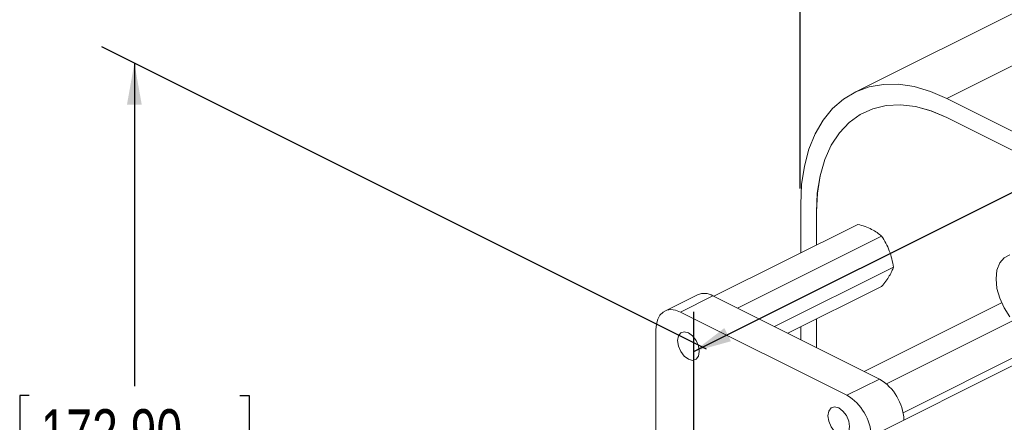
# Paper-space layout 'Sheet3' of a CAD drawing. Header units: inches. Extents: x 0.78 to 10.31, y 0.31 to 7.8.
# Tile 10 of 24: x 0.78 to 3.45, y 4.2 to 5.3. Entities that reach past the tile are written whole.
import ezdxf

# ---------------------------------------------------------------- set-up
doc = ezdxf.new("R2010")
doc.units = ezdxf.units.IN
doc.header["$MEASUREMENT"] = 0
doc.layers.add('SLD-0', color=7, linetype='Continuous')
doc.styles.add('SLDTEXTSTYLE3', font='TXT', dxfattribs={"width": 0.75})
doc.dimstyles.new('SLDDIMSTYLE2', dxfattribs={"dimtxt": 0.125, "dimasz": 0.13, "dimexe": 0, "dimexo": 0.0625, "dimgap": 0.03125, "dimtad": 0, "dimtih": 1, "dimtoh": 1, "dimlfac": 2, "dimrnd": 1e-09, "dimzin": 12, "dimdsep": 46, "dimtxsty": 'SLDTEXTSTYLE3', "dimsah": 1, "dimcen": 0.09, "dimadec": 0, "dimazin": 3, "dimtfac": 1, "dimtofl": 0, "dimtmove": 0, "dimatfit": 3, "dimfxl": 1, "dimfrac": 2, "dimtolj": 1, "dimtzin": 12, "dimarcsym": 0})

# ---------------------------------------------------------------- blocks, each defined once
blk = doc.blocks.new('_D_5')
at = {"layer": 'SLD-0'}
for p, q in [((9.2038, 5.5995), (9.2038, 7.8007)), ((9.2038, 7.6925), (8.7478, 7.4645)), ((8.0627, 7.4448), (8.0373, 7.4448)), ((8.0373, 7.4448), (8.0373, 7.2464)), ((8.6341, 7.4448), (8.6595, 7.4448)), ((8.6595, 7.4448), (8.6595, 7.2464)), ((8.0373, 7.2464), (8.0627, 7.2464)), ((8.6595, 7.2464), (8.6341, 7.2464)), ((2.6101, 4.3956), (7.949, 7.065)), ((2.6101, 3.0604), (2.6101, 4.5039))]:
    blk.add_line(p, q, dxfattribs=at)
for points in [[(9.2038, 7.6925), (9.1029, 7.6644), (9.1208, 7.6286)], [(2.6101, 4.3956), (2.7109, 4.4237), (2.6931, 4.4594)]]:
    blk.add_solid(points, dxfattribs=at)
at = {"layer": 'SLD-0', "char_height": 0.125, "attachment_point": 1, "style": 'SLDTEXTSTYLE3'}
for s, insert in [('473.71', (8.0944, 7.4075, -0.8317)), ('18.65', (8.0898, 7.2205, -0.8317))]:
    blk.add_mtext(s, dxfattribs=dict(at, insert=insert))
blk = doc.blocks.new('_D_6')
at = {"layer": 'SLD-0'}
for p, q in [((2.899, 4.8382), (2.899, 6.1535)), ((2.899, 6.0452), (3.1065, 5.9415)), ((3.2202, 5.9218), (3.1948, 5.9218)), ((3.1948, 5.9218), (3.1948, 5.7234)), ((3.7917, 5.9218), (3.8171, 5.9218)), ((3.8171, 5.9218), (3.8171, 5.7234)), ((3.1948, 5.7234), (3.2202, 5.7234)), ((3.8171, 5.7234), (3.7917, 5.7234)), ((6.0333, 4.4781), (3.9054, 5.5421)), ((6.0333, 3.2711), (6.0333, 4.5864))]:
    blk.add_line(p, q, dxfattribs=at)
for points in [[(2.899, 6.0452), (2.982, 5.9814), (2.9999, 6.0172)], [(6.0333, 4.4781), (5.9503, 4.542), (5.9324, 4.5062)]]:
    blk.add_solid(points, dxfattribs=at)
at = {"layer": 'SLD-0', "char_height": 0.125, "attachment_point": 1, "style": 'SLDTEXTSTYLE3'}
for s, insert in [('225.17', (3.252, 5.8845, 1.6663)), ('8.87', (3.2935, 5.6975, 1.6663))]:
    blk.add_mtext(s, dxfattribs=dict(at, insert=insert))
blk = doc.blocks.new('_D_7')
at = {"layer": 'SLD-0'}
for p, q in [((2.6445, 4.4024), (1.0041, 5.2226)), ((1.0925, 5.1784), (1.0925, 4.302)), ((0.8068, 4.2766), (0.7814, 4.2766)), ((0.7814, 4.2766), (0.7814, 4.0782)), ((1.3783, 4.2766), (1.4036, 4.2766)), ((1.4036, 4.2766), (1.4036, 4.0782)), ((0.7814, 4.0782), (0.8068, 4.0782)), ((1.4036, 4.0782), (1.3783, 4.0782)), ((1.0925, 2.2309), (1.0925, 3.8912)), ((1.8472, 1.8535), (1.0041, 2.2751))]:
    blk.add_line(p, q, dxfattribs=at)
for points in [[(1.0925, 5.1784), (1.0725, 5.0658), (1.1125, 5.0658)], [(1.0925, 2.2309), (1.1125, 2.3434), (1.0725, 2.3434)]]:
    blk.add_solid(points, dxfattribs=at)
at = {"layer": 'SLD-0', "char_height": 0.125, "attachment_point": 1, "style": 'SLDTEXTSTYLE3'}
for s, insert in [('172.90', (0.8385, 4.2393, 0.3751)), ('6.81', (0.8801, 4.0523, 0.3751))]:
    blk.add_mtext(s, dxfattribs=dict(at, insert=insert))

psp = doc.layouts.new('Sheet3')

# ---------------------------------------------------------------- linework, layer by layer
at = {"color": 7, "linetype": 'Continuous', "lineweight": 15}
for p, q in [((7.1649, 7.1579), (3.046, 5.0985)), ((3.2964, 5.0826), (7.4153, 7.142)), ((4.4676, 4.497), (3.2964, 5.0826)), ((2.9004, 4.7956), (2.9004, 4.6634)), ((2.9429, 4.6846), (2.9429, 4.7744)), ((2.665, 4.5457), (3.0554, 4.7409)), ((2.7293, 4.5135), (3.1197, 4.7087)), ((4.0588, 4.6494), (2.9982, 4.1191)), ((2.8297, 4.4634), (3.1519, 4.6245)), ((2.8657, 4.4454), (3.1197, 4.5724)), ((2.6202, 4.5497), (2.5318, 4.5056)), ((2.6623, 4.5471), (2.5739, 4.5029)), ((2.6623, 4.5471), (3.1139, 4.3212)), ((3.0729, 4.3418), (3.4453, 4.528)), ((2.5739, 4.5029), (3.0256, 4.277)), ((2.9004, 4.4627), (2.9004, 4.428)), ((2.9429, 4.4067), (2.9429, 4.484)), ((3.1335, 4.3078), (3.4771, 4.4796)), ((2.5074, 4.1558), (2.5074, 4.4547)), ((3.178, 4.2297), (3.5597, 4.4206)), ((3.1139, 4.3212), (3.0256, 4.277))]:
    psp.add_line(p, q, dxfattribs=at)
at = {"color": 144, "linetype": 'Continuous', "lineweight": 0}
for p, q in [((3.2964, 5.0306), (4.4676, 4.4451)), ((2.9429, 4.6846), (2.9429, 4.7744)), ((2.9429, 4.4068), (2.9429, 4.4839))]:
    psp.add_line(p, q, dxfattribs=at)
at = {"color": 8, "linetype": 'Continuous', "lineweight": 15}
psp.add_line((2.9447, 4.8177), (2.9448, 4.8178), dxfattribs=at)
at = {"color": 7, "linetype": 'Continuous', "lineweight": 15, "flags": 128}
for points in [[(3.2964, 5.0826), (3.2521, 5.1017), (3.2083, 5.1145), (3.1656, 5.1208), (3.1246, 5.1205), (3.0857, 5.1136), (3.0495, 5.1002), (3.0164, 5.0805), (2.9868, 5.0548), (2.9611, 5.0233), (2.9397, 4.9864), (2.9227, 4.9447), (2.9104, 4.8986), (2.9029, 4.8487), (2.9004, 4.7956)], [(3.468, 4.6584), (3.4523, 4.6503), (3.4404, 4.6361), (3.4329, 4.6167), (3.4303, 4.5932)], [(3.4303, 4.5932), (3.4329, 4.5671), (3.4404, 4.5402), (3.4523, 4.514), (3.468, 4.4902)], [(2.5074, 4.4547), (2.5087, 4.47), (2.5125, 4.4833), (2.5186, 4.4943), (2.5269, 4.5025), (2.5369, 4.5076), (2.5484, 4.5094), (2.5609, 4.5078), (2.5739, 4.5029)], [(2.5664, 4.4254), (2.5687, 4.438), (2.575, 4.4465), (2.5846, 4.4496), (2.5958, 4.4467), (2.607, 4.4383), (2.6165, 4.4258), (2.6229, 4.4109), (2.6251, 4.3961), (2.6229, 4.3834), (2.6165, 4.3749), (2.607, 4.3719), (2.5958, 4.3748), (2.5846, 4.3831), (2.575, 4.3957), (2.5687, 4.4105), (2.5664, 4.4254)], [(2.9743, 4.2215), (2.9765, 4.2341), (2.9829, 4.2426), (2.9924, 4.2456), (3.0036, 4.2428), (3.0149, 4.2344), (3.0244, 4.2219), (3.0307, 4.207), (3.033, 4.1921), (3.0307, 4.1795), (3.0244, 4.171), (3.0149, 4.168), (3.0036, 4.1709), (2.9924, 4.1792), (2.9829, 4.1918), (2.9765, 4.2066), (2.9743, 4.2215)]]:
    psp.add_lwpolyline(points, dxfattribs=at)
at = {"color": 144, "linetype": 'Continuous', "lineweight": 0, "flags": 128}
for points in [[(2.9429, 4.7744), (2.9455, 4.8253), (2.9532, 4.8729), (2.9659, 4.9165), (2.9834, 4.9554), (3.0055, 4.9891), (3.0318, 5.0171), (3.062, 5.039), (3.0956, 5.0544), (3.1322, 5.0632), (3.1711, 5.0652), (3.2119, 5.0604), (3.2539, 5.0488), (3.2965, 5.0307)], [(2.9429, 4.7744), (2.9454, 4.8253), (2.9531, 4.8729), (2.9658, 4.9164), (2.9834, 4.9554), (3.0054, 4.9891), (3.0318, 5.0171), (3.062, 5.039), (3.0956, 5.0544), (3.1321, 5.0632), (3.171, 5.0652), (3.2118, 5.0603), (3.2538, 5.0488), (3.2964, 5.0306)]]:
    psp.add_lwpolyline(points, dxfattribs=at)
at = {"color": 7, "linetype": 'Continuous', "lineweight": 15}
for centre, radius, start, end in [((2.6387, 4.5076), 0.046, 59.1142, 113.618), ((3.0441, 4.2041), 0.1364, 2.5858, 59.1924), ((2.9557, 4.1599), 0.1364, 2.5858, 59.1924)]:
    psp.add_arc(centre, radius, start, end, dxfattribs=at)
at = {"color": 144, "linetype": 'Continuous', "lineweight": 0}
for points in [[(3.0926, 4.7273), (3.0871, 4.73), (3.0811, 4.7325), (3.0687, 4.737), (3.0621, 4.739), (3.0554, 4.7409)], [(3.1197, 4.7087), (3.116, 4.7121), (3.1119, 4.7154), (3.1029, 4.7217), (3.098, 4.7246), (3.0926, 4.7273)], [(3.1408, 4.6691), (3.138, 4.6763), (3.1348, 4.6832), (3.1278, 4.6963), (3.1239, 4.7026), (3.1197, 4.7087)], [(3.1408, 4.6009), (3.1435, 4.6053), (3.1458, 4.6095), (3.1494, 4.6173), (3.1508, 4.621), (3.1519, 4.6245)]]:
    psp.add_open_spline(points, degree=3, knots=[0, 0, 0, 0, 0.5, 0.5, 1, 1, 1, 1], dxfattribs=at)
for points in [[(3.1519, 4.6245), (3.1497, 4.6398), (3.1463, 4.6547), (3.1408, 4.6691)], [(3.1197, 4.5724), (3.128, 4.5824), (3.1353, 4.592), (3.1408, 4.6009)]]:
    psp.add_open_spline(points, degree=3, dxfattribs=at)

# ---------------------------------------------------------------- dimensions: what is measured, and where the dimension line sits
at = {"layer": 'SLD-0'}
for base, p1, p2, angle, picture, middle in [((2.6101, 4.3956), (9.2038, 5.5562), (2.6101, 3.0171), 26.5651, '_D_5', (8.3484, 7.2648)), ((6.0333, 4.4781), (2.899, 4.7949), (6.0333, 3.2278), 333.4349, '_D_6', (3.506, 5.7418)), ((1.0925, 5.1784), (1.8826, 1.8358), (2.6798, 4.3847), 90, '_D_7', (1.0925, 4.0966))]:
    dim = psp.add_linear_dim(base=base, p1=p1, p2=p2, angle=angle, dimstyle='SLDDIMSTYLE2', dxfattribs=at)
    dim.commit()
    dim.dimension.update_dxf_attribs({"geometry": picture, "text_midpoint": middle, "dimtype": 160})

doc.saveas('drawing.dxf')
